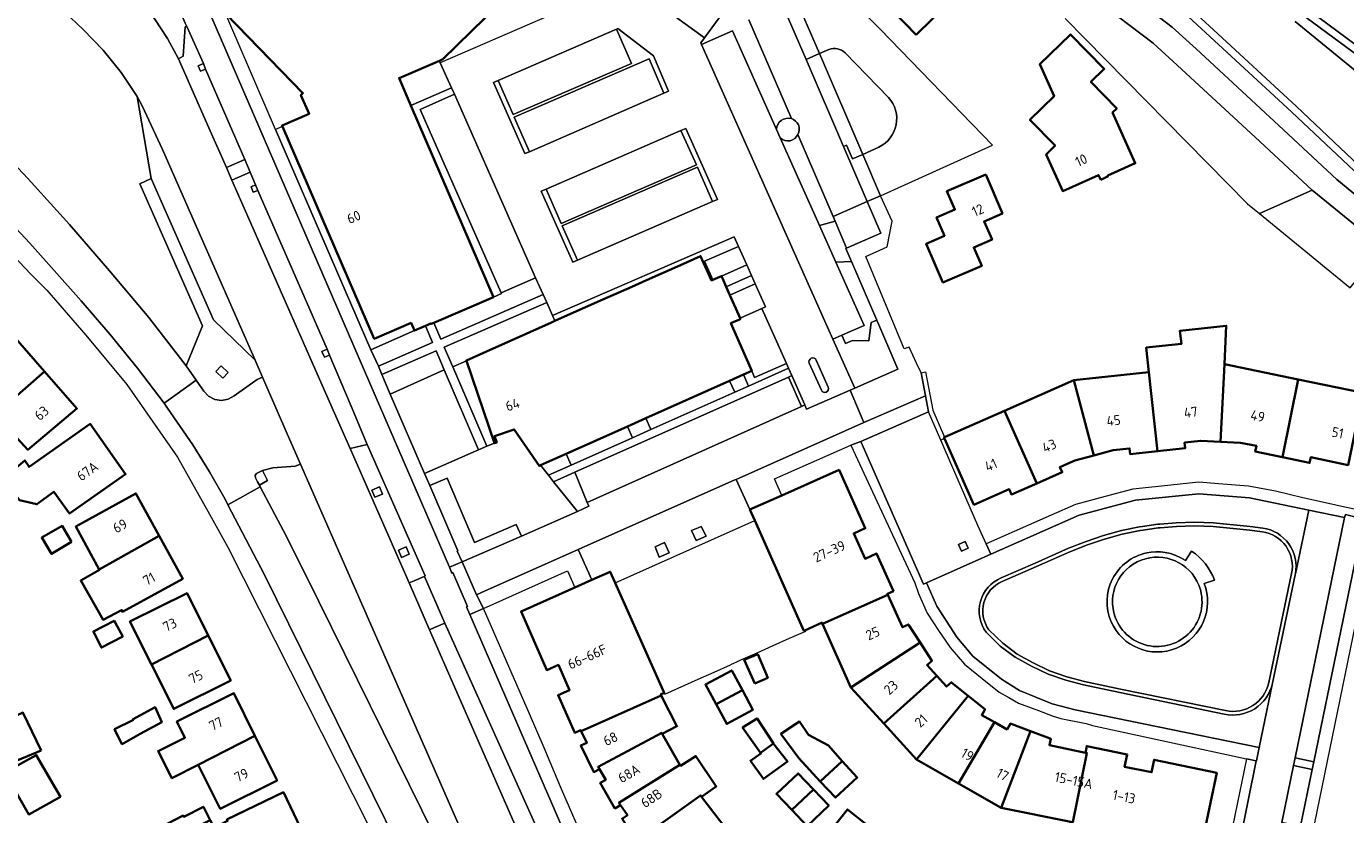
# Model space of a CAD drawing. Extents: x 150256 to 156914, y 461459 to 469481.
# Tile 184 of 256: x 155775 to 155954, y 462699 to 462806. Entities that reach past the tile are written whole.
import ezdxf
from ezdxf.enums import TextEntityAlignment as Align

# ---------------------------------------------------------------- set-up
doc = ezdxf.new("R2010")
doc.units = 0
doc.header["$LTSCALE"] = 0.75
for name, color, linetype, lineweight in [('B-RO-GR-BEPLANTING_CULTUUR_BODEMBEDEKKER-GV', 251, 'CONTINUOUS', 18), ('B-RO-GR-BEPLANTING_CULTUUR_HEESTERS-GV', 251, 'CONTINUOUS', 18), ('B-RO-GR-GROENVOORZIENING-GV', 251, 'CONTINUOUS', 18), ('B-RO-GR-HAAG-GV', 251, 'CONTINUOUS', 13), ('B-RO-IE-TERREINAFSCHEIDING_KUNSTMATIG_HEKWERK-G', 251, 'IE-TERREINAFSCHEIDING-KUNSTMATIG', 18), ('B-RO-IE-TERREINAFSCHEIDING_KUNSTMATIG_MUUR-G', 251, 'IE-TERREINAFSCHEIDING-KUNSTMATIG-DICHT', 18), ('B-RO-OG-BEBOUWING-GV', 6, 'CONTINUOUS', 35), ('B-RO-OG-BEBOUWING-T18', 1, 'CONTINUOUS', 18), ('B-RO-OG-TERREIN_CULTUURSCHEIDING-GV', 251, 'CONTINUOUS', 18), ('B-RO-OG-TERREIN_ONBEGROEID-GV', 251, 'CONTINUOUS', 18), ('B-RO-OG-WATER_SLOOT-GV', 251, 'CONTINUOUS', 18), ('B-RO-VH-VERHARDING_ASFALT-GV', 251, 'CONTINUOUS', 18), ('B-RO-VH-VERHARDING_BEDRIJFSVLOERPLAAT-GV', 251, 'CONTINUOUS', 18), ('B-RO-VH-VERHARDING_BETON-GV', 251, 'CONTINUOUS', 18), ('B-RO-VH-VERHARDING_BETONSTRAATSTEEN-GV', 251, 'CONTINUOUS', 18), ('B-RO-VH-VERHARDING_GRASBETONSTEEN-GV', 251, 'CONTINUOUS', 18), ('B-RO-VH-VERHARDING_STRAATBAKSTEEN-GV', 251, 'CONTINUOUS', 18), ('B-RO-VH-VERHARDING_TEGEL-GV', 251, 'CONTINUOUS', 18)]:
    doc.layers.add(name, color=color, linetype=linetype, lineweight=lineweight)
doc.styles.add('NLCS-ISO-M200-T18', font='NLCS-ISO.ttf', dxfattribs={"height": 360})
doc.linetypes.add('IE-TERREINAFSCHEIDING-KUNSTMATIG', pattern='A,4,[82,NLCS.SHX,S=0.75,R=90,X=0,Y=0],4,-2', length=10)
doc.linetypes.add('IE-TERREINAFSCHEIDING-KUNSTMATIG-DICHT', pattern='A,8,-1,[82,NLCS.SHX,S=0.75,R=90,X=0,Y=0],-1', length=10)

msp = doc.modelspace()

# ---------------------------------------------------------------- linework, layer by layer
at = {"layer": 'B-RO-GR-BEPLANTING_CULTUUR_BODEMBEDEKKER-GV'}
for points in [[(155839.715, 462769.62), (155828.749, 462794.451), (155833.376, 462796.527), (155832.994, 462797.37), (155827.479, 462794.99), (155838.671, 462769.05), (155839.758, 462769.519)], [(155846.952, 462765.805), (155852.739, 462768.385), (155857.368, 462770.448), (155859.342, 462771.329), (155863.948, 462773.382), (155866.68, 462774.6), (155868.16, 462771.29), (155868.328, 462771.364), (155867.218, 462773.886), (155871.809, 462775.907), (155871.239, 462777.212), (155846.621, 462766.557)], [(155873.58, 462771.949), (155872.945, 462773.396), (155869.5, 462771.88), (155869.622, 462771.606), (155870.144, 462770.427)], [(155874.976, 462767.5), (155875.448, 462767.715), (155874.058, 462770.836), (155870.635, 462769.319), (155872.021, 462766.191)], [(155873.59, 462759.06), (155872.462, 462758.555), (155873.159, 462756.999), (155878.592, 462759.423), (155878.293, 462760.051), (155873.978, 462758.17)]]:
    msp.add_lwpolyline(points, close=True, dxfattribs=at)
at = {"layer": 'B-RO-GR-BEPLANTING_CULTUUR_HEESTERS-GV'}
for points in [[(155872.011, 462808.817), (155868.561, 462812.348), (155867.56, 462811.026), (155870.624, 462808.78), (155870.185, 462808.184), (155867.193, 462804.126), (155866.695, 462803.451), (155866.814, 462803.246), (155871.009, 462805.085), (155876.967, 462791.716)], [(155878.958, 462793.195), (155873.21, 462806.562)], [(155884.046, 462802.542), (155882.758, 462801.995), (155888.625, 462788.354)], [(155892.121, 462796.057), (155886.236, 462802.104)], [(155876.967, 462791.716), (155877.466, 462790.596)], [(155877.466, 462790.596), (155882.755, 462778.729), (155884.881, 462779.319), (155884.604, 462779.967)], [(155884.604, 462779.967), (155879.857, 462791.071)], [(155888.625, 462788.354), (155890.816, 462789.344)]]:
    msp.add_lwpolyline(points, dxfattribs=at)
for points in [[(155886.236, 462802.104, 0.2913593), (155884.046, 462802.542)], [(155890.816, 462789.344, 0.4971033), (155892.121, 462796.057)], [(155876.967, 462791.716, -0.504878), (155878.958, 462793.195)], [(155878.958, 462793.195, 0.504878), (155876.967, 462791.716)], [(155879.857, 462791.071, 0.4674642), (155878.958, 462793.195)], [(155877.466, 462790.596, 0.5282381), (155879.857, 462791.071)], [(155879.857, 462791.071, -0.5282381), (155877.466, 462790.596)]]:
    msp.add_lwpolyline(points, format="xyb", dxfattribs=at)
for points in [[(155822.52, 462763.39), (155810.116, 462792.121), (155809.175, 462791.714), (155822.046, 462761.891), (155827.965, 462764.501), (155827.515, 462765.545)], [(155882.755, 462778.729), (155884.966, 462773.769), (155887.112, 462773.843), (155886.346, 462775.631), (155886.44, 462775.671), (155884.881, 462779.319)], [(155885.782, 462763.884), (155886.272, 462762.757), (155887.24, 462763.177), (155889.454, 462763.134), (155889.765, 462765.602), (155890.506, 462765.919), (155887.112, 462773.843), (155884.966, 462773.769), (155888.789, 462765.19)], [(155884.561, 462763.354), (155887.537, 462756.721), (155893.358, 462759.26), (155890.506, 462765.919), (155889.765, 462765.602), (155889.454, 462763.134), (155887.24, 462763.177), (155886.272, 462762.757), (155885.782, 462763.884)], [(155838.798, 462749.252), (155835.004, 462760.414), (155833.142, 462759.614), (155837.772, 462748.839)], [(155832.005, 462759.187), (155824.673, 462755.904), (155829.325, 462745.157), (155836.65, 462748.355)], [(155859.941, 462751.102), (155871.29, 462756.165), (155870.594, 462757.718), (155859.253, 462752.637)], [(155878.587, 462758.219), (155880.325, 462754.237), (155880.781, 462754.444), (155879.036, 462758.415)], [(155857.456, 462749.993), (155856.77, 462751.524), (155848.489, 462747.814), (155849.169, 462746.296)], [(155846.788, 462744.043), (155850.003, 462739.997), (155851.55, 462740.718), (155851.351, 462741.21), (155849.685, 462745.337)], [(155834.399, 462733.212), (155842.435, 462736.65), (155841.722, 462738.265), (155836.088, 462735.806), (155832.386, 462744.544), (155830.048, 462743.51), (155833.853, 462734.695), (155833.759, 462734.636)]]:
    msp.add_lwpolyline(points, close=True, dxfattribs=at)
at = {"layer": 'B-RO-GR-GROENVOORZIENING-GV'}
for points in [[(155843.527, 462788.725), (155841.475, 462793.378), (155859.703, 462801.303), (155861.695, 462796.637), (155862.348, 462796.92), (155860.286, 462801.723), (155855.476, 462805.391), (155855.299, 462805.317), (155857.338, 462800.665), (155841.319, 462793.74), (155839.273, 462798.367), (155838.64, 462798.08), (155842.908, 462788.471)], [(155845.774, 462783.661), (155845.124, 462783.392), (155849.392, 462773.76), (155850.015, 462774.05), (155847.953, 462778.674), (155866.259, 462786.617), (155868.28, 462781.974), (155868.966, 462782.264), (155864.699, 462791.877), (155864.024, 462791.582), (155866.105, 462786.966), (155847.806, 462779.022)], [(155801.103, 462758.973), (155802.044, 462758.042), (155802.747, 462758.836), (155801.825, 462759.73)], [(155823.628, 462742.356), (155823.214, 462743.342), (155822.2, 462742.915), (155822.614, 462741.93)], [(155866.063, 462736.064), (155867.419, 462736.676), (155866.774, 462737.979), (155866.332, 462737.82), (155865.459, 462737.419)], [(155827.243, 462734.227), (155826.829, 462735.212), (155825.815, 462734.786), (155826.229, 462733.8)], [(155860.541, 462735.232), (155861.085, 462733.844), (155862.428, 462734.436), (155861.801, 462735.829)], [(155902.897, 462735.057), (155902.466, 462735.96), (155901.563, 462735.529), (155901.995, 462734.626)]]:
    msp.add_lwpolyline(points, close=True, dxfattribs=at)
at = {"layer": 'B-RO-GR-HAAG-GV'}
for points in [[(155857.338, 462800.665), (155841.319, 462793.74), (155839.273, 462798.367), (155838.64, 462798.08), (155842.908, 462788.471), (155843.527, 462788.725), (155841.475, 462793.378), (155859.703, 462801.303), (155861.695, 462796.637), (155862.348, 462796.92), (155860.286, 462801.723), (155855.476, 462805.391), (155855.299, 462805.317)], [(155868.28, 462781.974), (155868.966, 462782.264), (155864.699, 462791.877), (155864.024, 462791.582), (155866.105, 462786.966), (155847.806, 462779.022), (155845.774, 462783.661), (155845.124, 462783.392), (155849.392, 462773.76), (155850.015, 462774.05), (155847.953, 462778.674), (155866.259, 462786.617)]]:
    msp.add_lwpolyline(points, close=True, dxfattribs=at)
at = {"layer": 'B-RO-IE-TERREINAFSCHEIDING_KUNSTMATIG_HEKWERK-G'}
msp.add_lwpolyline([(155855.114, 462730.362), (155874.008, 462738.779)], dxfattribs=at)
at = {"layer": 'B-RO-IE-TERREINAFSCHEIDING_KUNSTMATIG_MUUR-G'}
for points in [[(155896.52, 462758.793), (155897.11, 462758.907), (155898.086, 462753.726), (155899.667, 462750.066)], [(155896.52, 462758.793), (155897.12, 462755.676)], [(155897.12, 462755.676), (155897.536, 462753.488)], [(155899.673, 462749.882), (155899.185, 462749.671), (155897.536, 462753.488)], [(155880.795, 462723.918), (155880.859, 462723.773)], [(155878.666, 462722.796), (155876.473, 462721.819)], [(155880.859, 462723.773), (155878.666, 462722.796)], [(155874.281, 462720.842), (155872.089, 462719.865)], [(155876.473, 462721.819), (155874.281, 462720.842)], [(155868.527, 462718.278), (155870.72, 462719.255)], [(155871.233, 462719.483), (155870.72, 462719.255)], [(155871.424, 462719.568), (155871.233, 462719.483)], [(155872.089, 462719.865), (155871.424, 462719.568)], [(155861.827, 462715.292), (155866.335, 462717.301)], [(155866.335, 462717.301), (155868.527, 462718.278)], [(155861.827, 462715.292), (155861.75, 462715.465)]]:
    msp.add_lwpolyline(points, dxfattribs=at)
at = {"layer": 'B-RO-OG-BEBOUWING-GV'}
msp.add_lwpolyline([(155802.48, 462807.36), (155812.88, 462796.66), (155812.59, 462796.38), (155813.7, 462793.83), (155810.06, 462792.25), (155810.116, 462792.121), (155822.52, 462763.39), (155827.515, 462765.545), (155827.965, 462764.501), (155829.448, 462765.141), (155830.201, 462765.466), (155830.227, 462765.406), (155830.584, 462765.56), (155838.671, 462769.05), (155827.479, 462794.99), (155825.88, 462798.698), (155831.333, 462801.036), (155831.781, 462801.228), (155849.032, 462818.127)], dxfattribs=at)
for points in [[(155895.83, 462804.56), (155902.26, 462810.87), (155895.561, 462817.737), (155891.668, 462814.051), (155894.006, 462811.866), (155891.29, 462809.22)], [(155920.81, 462784.93), (155921.81, 462785.39), (155921.77, 462785.49), (155925.48, 462787.16), (155922.42, 462794.02), (155922.99, 462794.59), (155919.49, 462798.17), (155921.29, 462799.93), (155916.71, 462804.61), (155912.58, 462800.58), (155914.5, 462796.22), (155911.23, 462793.03), (155914.65, 462789.55), (155913.44, 462788.35), (155915.69, 462783.38), (155920.53, 462785.56)], [(155905.26, 462785.62), (155900.01, 462783.37), (155901.08, 462780.88), (155898.61, 462779.82), (155899.67, 462777.34), (155897.21, 462776.27), (155899.47, 462771.03), (155904.71, 462773.29), (155903.64, 462775.77), (155906.11, 462776.83), (155905.04, 462779.29), (155907.52, 462780.37)], [(155837.725, 462761.692), (155834.985, 462760.47), (155835.004, 462760.414), (155838.798, 462749.252), (155839.102, 462749.356), (155838.805, 462750.227), (155841.437, 462751.122), (155844.864, 462746.158), (155844.944, 462746.226), (155845.022, 462746.261), (155848.489, 462747.814), (155856.77, 462751.524), (155859.253, 462752.637), (155870.594, 462757.718), (155872.462, 462758.555), (155873.59, 462759.06), (155870.78, 462765.51), (155871.939, 462766.022), (155872.005, 462766.051), (155872.07, 462766.08), (155872.021, 462766.191), (155870.635, 462769.319), (155870.144, 462770.427), (155869.622, 462771.606), (155869.5, 462771.88), (155869.263, 462771.776), (155868.328, 462771.364), (155868.16, 462771.29), (155866.68, 462774.6), (155863.948, 462773.382), (155859.342, 462771.329), (155857.368, 462770.448), (155852.739, 462768.385), (155846.952, 462765.805), (155846.485, 462765.597)], [(155937.028, 462749.458), (155937.543, 462759.979), (155937.797, 462765.159), (155931.523, 462764.474), (155931.727, 462762.691), (155926.978, 462762.205), (155927.342, 462758.878), (155928.514, 462748.173), (155932.243, 462748.573), (155932.156, 462749.345), (155934.347, 462749.585)], [(155777.908, 462758.965), (155773.683, 462763.817), (155767.578, 462758.286), (155767.11, 462758.763), (155766.379, 462758.139), (155766.733, 462757.719), (155763.796, 462755.159), (155767.923, 462750.29), (155771.23, 462753.163)], [(155937.543, 462759.979), (155937.028, 462749.458), (155939.735, 462749.329), (155941.886, 462748.881), (155941.725, 462748.12), (155945.398, 462747.355), (155947.548, 462757.897)], [(155771.23, 462753.163), (155775.64, 462748.362), (155782.282, 462753.942), (155777.908, 462758.965)], [(155907.812, 462753.656), (155912.179, 462743.815), (155915.612, 462745.317), (155915.297, 462746.029), (155917.311, 462746.917), (155919.903, 462747.614), (155917.167, 462757.779)], [(155927.342, 462758.878), (155917.167, 462757.779), (155919.903, 462747.614), (155922.51, 462748.316), (155924.717, 462748.557), (155924.801, 462747.774), (155928.514, 462748.173)], [(155945.398, 462747.355), (155949.069, 462746.591), (155949.224, 462747.356), (155954.289, 462746.292), (155956.294, 462755.899), (155956.33, 462756.069), (155947.548, 462757.897)], [(155907.812, 462753.656), (155899.667, 462750.066), (155899.604, 462750.038), (155899.673, 462749.882), (155903.656, 462740.915), (155908.43, 462743.03), (155908.745, 462742.312), (155912.179, 462743.815)], [(155770.879, 462743.503), (155767.743, 462740.936), (155769.716, 462738.152), (155773.446, 462740.719), (155772.717, 462741.773), (155773.771, 462742.529), (155774.527, 462741.556), (155776.879, 462740.988), (155779.189, 462742.678), (155781.276, 462739.718), (155788.883, 462745.082), (155784.091, 462751.877), (155775.814, 462746.04), (155775.231, 462746.935), (155774.102, 462745.981), (155774.043, 462745.934), (155771.309, 462743.759), (155770.946, 462743.429)], [(155883.183, 462724.808), (155892.011, 462728.742), (155891.949, 462728.88), (155892.761, 462729.244), (155890.493, 462734.323), (155888.926, 462733.622), (155887.392, 462737.034), (155888.951, 462737.736), (155885.416, 462745.641), (155877.661, 462742.194), (155873.342, 462740.275), (155874.008, 462738.779), (155880.653, 462723.854), (155880.795, 462723.918), (155883.115, 462724.96)], [(155793.435, 462736.694), (155790.273, 462742.449), (155782.135, 462737.979), (155785.325, 462732.172)], [(155781.564, 462735.923), (155780.283, 462738.056), (155777.523, 462736.499), (155778.866, 462734.26)], [(155785.325, 462732.172), (155785.345, 462732.134), (155782.816, 462730.674), (155785.842, 462725.349), (155788.346, 462726.671), (155788.471, 462726.444), (155796.61, 462730.913), (155793.435, 462736.694)], [(155851.951, 462730.741), (155849.673, 462729.725), (155842.391, 462726.476), (155845.866, 462718.55), (155847.434, 462719.25), (155848.959, 462715.835), (155847.392, 462715.13), (155849.651, 462710.052), (155850.439, 462710.403), (155850.513, 462710.25), (155861.358, 462715.083), (155861.273, 462715.248), (155861.75, 462715.465), (155855.114, 462730.362), (155854.449, 462731.856)], [(155792.386, 462719.293), (155800.056, 462723.243), (155797.195, 462728.973), (155789.473, 462725.099)], [(155887.027, 462716.204), (155896.369, 462722.275), (155894.842, 462724.623), (155894.801, 462724.716), (155893.975, 462724.344), (155892.011, 462728.742), (155883.183, 462724.808)], [(155787.468, 462724.96), (155787.328, 462725.213), (155784.517, 462723.781), (155784.672, 462723.468), (155785.598, 462721.592), (155788.504, 462723.105)], [(155792.386, 462719.293), (155795.401, 462713.283), (155803.101, 462717.145), (155800.056, 462723.243)], [(155891.459, 462711.307), (155898.632, 462717.754), (155897.319, 462719.214), (155897.993, 462719.823), (155897.918, 462719.894), (155896.369, 462722.275), (155887.027, 462716.204)], [(155874.001, 462716.735), (155875.757, 462717.491), (155874.407, 462720.708), (155872.596, 462719.924)], [(155868.774, 462713.913), (155872.329, 462715.833), (155870.896, 462718.487), (155867.341, 462716.567)], [(155895.888, 462706.413), (155902.874, 462715.071), (155900.685, 462716.831), (155900.618, 462716.905), (155899.943, 462716.297), (155898.632, 462717.754), (155891.459, 462711.307)], [(155798.716, 462705.719), (155806.378, 462709.644), (155803.525, 462715.393), (155795.815, 462711.567), (155796.904, 462709.372), (155793.273, 462707.571), (155795.156, 462703.895)], [(155853.022, 462705.122), (155852.829, 462705.458), (155861.429, 462710.023), (155861.498, 462709.9), (155863.485, 462710.932), (155861.358, 462715.083), (155850.513, 462710.25), (155851.268, 462708.688), (155850.494, 462708.313), (155852.226, 462704.734)], [(155872.329, 462715.833), (155868.774, 462713.913), (155870.209, 462711.256), (155873.764, 462713.176)], [(155902.874, 462715.071), (155895.888, 462706.413), (155901.587, 462703.172), (155906.438, 462711.481), (155904.729, 462712.449), (155905.179, 462713.241), (155905.087, 462713.292)], [(155788.625, 462708.666), (155790.854, 462709.931), (155793.782, 462711.486), (155792.875, 462713.52), (155789.822, 462711.838), (155789.87, 462711.749), (155787.379, 462710.536), (155788.382, 462708.531)], [(155777.45, 462707.653), (155774.975, 462712.786), (155774.04, 462712.327), (155772.055, 462711.354), (155772.137, 462711.17), (155773.677, 462707.737), (155774.298, 462706.353)], [(155876.526, 462708.617), (155874.333, 462711.986), (155872.36, 462710.77), (155874.777, 462707.353)], [(155882.866, 462703.461), (155885.848, 462706.224), (155883.98, 462708.323), (155881.277, 462709.756), (155880.061, 462711.567), (155877.547, 462709.918), (155879.952, 462706.594)], [(155911.312, 462710.267), (155908.688, 462711.248), (155908.599, 462711.3), (155908.143, 462710.515), (155906.438, 462711.481), (155901.587, 462703.172), (155907.35, 462699.894)], [(155806.378, 462709.644), (155798.716, 462705.719), (155801.675, 462699.756), (155809.387, 462703.583)], [(155853.022, 462705.122), (155853.847, 462703.687), (155853.102, 462703.257), (155855.086, 462699.818), (155855.841, 462700.259), (155855.627, 462700.576), (155863.879, 462705.714), (155861.498, 462709.9), (155861.429, 462710.023), (155852.829, 462705.458)], [(155916.755, 462697.986), (155917.031, 462697.93), (155918.952, 462707.313), (155918.758, 462707.353), (155913.88, 462708.358), (155914.076, 462709.249), (155913.973, 462709.272), (155911.312, 462710.267), (155907.35, 462699.894)], [(155874.777, 462707.353), (155874.846, 462707.256), (155873.413, 462706.256), (155875.197, 462703.797), (155878.44, 462706.147), (155876.603, 462708.499), (155876.526, 462708.617)], [(155933.827, 462691.719), (155934.826, 462696.511), (155936.519, 462704.638), (155928.048, 462706.394), (155927.706, 462704.714), (155924.053, 462705.463), (155924.398, 462707.132), (155918.937, 462708.243), (155918.758, 462707.353), (155918.952, 462707.313), (155917.031, 462697.93), (155916.755, 462697.986), (155916.216, 462695.349), (155916.491, 462695.292), (155932.648, 462691.962)], [(155772.553, 462704.67), (155775.788, 462698.979), (155780.059, 462701.393), (155776.781, 462707.041)], [(155855.841, 462700.259), (155856.771, 462698.881), (155856.056, 462698.403), (155858.27, 462695.094), (155859.001, 462695.587), (155858.758, 462695.904), (155866.649, 462701.569), (155866.808, 462701.363), (155868.788, 462702.78), (155866.032, 462706.889), (155863.97, 462705.577), (155863.879, 462705.714), (155855.627, 462700.576)], [(155882.866, 462703.461), (155884.943, 462701.269), (155887.875, 462703.985), (155885.848, 462706.224)], [(155881.94, 462702.376), (155879.86, 462704.557), (155876.943, 462701.775), (155879.019, 462699.601)], [(155881.94, 462702.376), (155879.019, 462699.601), (155881.105, 462697.417), (155884.024, 462700.191)], [(155805.482, 462692.338), (155813.054, 462696.162), (155810.223, 462702.011), (155802.589, 462698.317), (155802.687, 462698.113), (155800.851, 462697.182), (155800.337, 462698.209), (155791.557, 462693.794), (155791.634, 462693.643), (155790.796, 462693.156), (155791.877, 462690.967), (155795.607, 462692.885), (155795.553, 462692.993), (155800.499, 462695.398), (155802.742, 462690.992), (155805.468, 462692.368)], [(155862.446, 462691.137), (155862.191, 462691.426), (155869.697, 462697.62), (155866.808, 462701.363), (155866.649, 462701.569), (155858.758, 462695.904), (155859.001, 462695.587), (155860.006, 462694.275), (155859.324, 462693.752), (155861.743, 462690.598)], [(155791.557, 462693.794), (155800.337, 462698.209), (155799.419, 462700.047), (155796.77, 462698.669), (155796.689, 462698.831), (155793.554, 462697.21), (155793.716, 462696.832), (155790.769, 462695.346)], [(155888.931, 462697.783), (155886.574, 462699.666), (155884.05, 462696.512), (155886.401, 462694.625)]]:
    msp.add_lwpolyline(points, close=True, dxfattribs=at)
at = {"layer": 'B-RO-OG-TERREIN_CULTUURSCHEIDING-GV'}
for points in [[(155956.432, 462802.366), (155945.815, 462810.266), (155935.654, 462818.2), (155931.43, 462821.498), (155921.78, 462828.966), (155911.597, 462837.591), (155905.474, 462843.03), (155891.957, 462855.297), (155882.855, 462863.723), (155873.378, 462873.436), (155872.842, 462872.907), (155873.203, 462872.495), (155875.166, 462870.628), (155874.948, 462870.4), (155882.157, 462863.007), (155891.281, 462854.56), (155904.806, 462842.286), (155910.942, 462836.836), (155921.151, 462828.189), (155930.816, 462820.708), (155945.209, 462809.471), (155955.847, 462801.555)], [(155799.686, 462799.899), (155799.027, 462799.631), (155798.71, 462800.328), (155799.432, 462800.645), (155797.178, 462805.677), (155796.953, 462805.617), (155796.665, 462801.636), (155796.042, 462801.287), (155800.146, 462791.959), (155802.515, 462786.574), (155804.997, 462787.648)], [(155816.138, 462761.992), (155806.772, 462783.454), (155806.138, 462783.257), (155805.854, 462783.956), (155806.476, 462784.235), (155805.738, 462785.938), (155803.258, 462784.886), (155817.156, 462753.302), (155819.242, 462748.56), (155821.579, 462749.097), (155819.382, 462754.279), (155816.452, 462761.193), (155815.77, 462760.907), (155815.444, 462761.674)], [(155962.52, 462768.799), (155963.142, 462771.832), (155963.498, 462772.767), (155965.514, 462774.893), (155965.281, 462774.841), (155963.336, 462774.409), (155961.816, 462773.396), (155949.421, 462783.492), (155942.28, 462780.369), (155954.55, 462770.296), (155957.025, 462773.31)], [(155807.393, 462745.57), (155808.068, 462744.215), (155806.983, 462743.58), (155807.088, 462743.356), (155810.223, 462737.395), (155813.278, 462731.392), (155830.719, 462695.991), (155833.565, 462689.916), (155836.29, 462683.785), (155842.512, 462668.368), (155845.076, 462669.384), (155843.586, 462674.281), (155841.888, 462679.111), (155839.987, 462683.864), (155812.536, 462746.435), (155811.813, 462746.167), (155808.794, 462745.911)], [(155956.413, 462738.989), (155953.922, 462739.582), (155953.814, 462739.201), (155947.119, 462706.644), (155949.636, 462706.14)], [(155853.145, 462671.204), (155855.088, 462672.06), (155855.67, 462672.317), (155855.619, 462672.431), (155832.051, 462724.896), (155830.694, 462724.318), (155830.016, 462724.005)], [(155949.412, 462705.059), (155946.907, 462705.609), (155945.318, 462697.927), (155947.835, 462697.401)]]:
    msp.add_lwpolyline(points, close=True, dxfattribs=at)
for points in [[(155770.003, 462791.059), (155775.716, 462785.035), (155781.285, 462778.879), (155786.71, 462772.594), (155792.035, 462766.264), (155797.088, 462759.714), (155799.301, 462765.132), (155790.819, 462784.38), (155792.341, 462785.093), (155790.463, 462796.209), (155788.288, 462799.434), (155785.848, 462802.463), (155783.16, 462805.275), (155781.402, 462806.897), (155779.504, 462808.351), (155777.48, 462809.626), (155773.703, 462811.897)], [(155922.518, 462811.728), (155930.493, 462805.603), (155933.721, 462802.652), (155944.92, 462792.288), (155952.782, 462784.959), (155964.44, 462775.342)], [(155964.44, 462775.342), (155952.782, 462784.959), (155944.92, 462792.288), (155933.721, 462802.652), (155930.493, 462805.603), (155922.518, 462811.728)], [(155916.014, 462806.77), (155940.688, 462781.676), (155942.28, 462780.369), (155949.421, 462783.492), (155942.344, 462790.089), (155931.145, 462800.453), (155927.917, 462803.404), (155919.942, 462809.529)], [(155919.942, 462809.529), (155927.917, 462803.404), (155931.145, 462800.453), (155942.344, 462790.089), (155949.421, 462783.492), (155961.816, 462773.396)], [(155955.096, 462786.113), (155946.621, 462794.12), (155932.101, 462807.52)], [(155942.67, 462737.268), (155940.974, 462737.491), (155936.013, 462737.974), (155933.527, 462738.047), (155931.07, 462737.979), (155928.869, 462737.813), (155928.601, 462737.794), (155926.559, 462737.495), (155926.15, 462737.435), (155923.729, 462736.93), (155921.343, 462736.283), (155919.007, 462735.492), (155916.639, 462734.565), (155912.132, 462732.57), (155907.462, 462730.525)], [(155927.035, 462734.406), (155927.655, 462734.508), (155928.282, 462734.553), (155928.911, 462734.54), (155929.536, 462734.468), (155930.262, 462734.308), (155930.968, 462734.071), (155931.642, 462733.757), (155932.278, 462733.371), (155933.118, 462734.634)], [(155943.56, 462716.87), (155946.645, 462731.604)], [(155936.227, 462730.692), (155934.802, 462730.276)], [(155905.692, 462724.001), (155907.558, 462722.173), (155909.516, 462720.708), (155911.664, 462719.5), (155913.899, 462718.451), (155916.223, 462717.641), (155918.606, 462717.014), (155923.492, 462715.977), (155937.697, 462713.05)]]:
    msp.add_lwpolyline(points, dxfattribs=at)
for points in [[(155946.645, 462731.604, 0.434168), (155942.67, 462737.268)], [(155933.118, 462734.634, -0.1595534), (155936.227, 462730.692)], [(155922.223, 462725.087, -0.4732194), (155927.035, 462734.406)], [(155907.462, 462730.525, 0.4791499), (155905.692, 462724.001)], [(155934.802, 462730.276, -0.9815482), (155922.223, 462725.087)], [(155937.697, 462713.05, 0.4113527), (155943.56, 462716.87)]]:
    msp.add_lwpolyline(points, format="xyb", dxfattribs=at)
at = {"layer": 'B-RO-OG-TERREIN_ONBEGROEID-GV'}
for points in [[(155934.089, 462730.042, 0.9832777), (155922.78, 462725.694)], [(155922.78, 462725.694, 1.0150986), (155934.089, 462730.042)]]:
    msp.add_lwpolyline(points, format="xyb", dxfattribs=at)
at = {"layer": 'B-RO-OG-WATER_SLOOT-GV'}
for points in [[(155955.847, 462801.555), (155945.209, 462809.471)], [(155955.761, 462786.86), (155947.303, 462794.851), (155936.092, 462805.226), (155932.747, 462808.285)], [(155932.747, 462808.285), (155936.092, 462805.226), (155947.303, 462794.851), (155955.761, 462786.86)], [(155932.101, 462807.52), (155946.621, 462794.12), (155955.096, 462786.113)], [(155947.126, 462806.352), (155960.7, 462795.241)], [(155960.7, 462795.241), (155947.126, 462806.352)]]:
    msp.add_lwpolyline(points, dxfattribs=at)
at = {"layer": 'B-RO-VH-VERHARDING_ASFALT-GV'}
for points in [[(155858.111, 462673.834), (155835.437, 462726.086), (155835.004, 462727.083), (155835.155, 462727.132), (155833.155, 462731.731), (155833.039, 462731.669), (155832.691, 462732.474), (155822.649, 462755.705), (155799.689, 462808.822), (155797.487, 462813.864), (155790.728, 462829.529), (155790.519, 462830.287), (155790.531, 462831.074), (155790.74, 462831.746), (155782.298, 462831.821), (155784.22, 462830.767), (155786.169, 462829.351), (155786.946, 462828.617), (155787.561, 462827.743), (155794.658, 462811.585), (155796.942, 462806.105), (155797.178, 462805.677), (155799.432, 462800.645)], [(155853.145, 462671.204), (155830.016, 462724.005), (155827.238, 462730.366), (155819.242, 462748.56), (155817.156, 462753.302), (155803.258, 462784.886), (155802.515, 462786.574), (155800.146, 462791.959), (155796.042, 462801.287), (155794.554, 462804.047), (155792.824, 462806.663), (155790.866, 462809.112), (155788.697, 462811.377), (155785.24, 462814.612), (155781.583, 462817.621), (155777.741, 462820.39), (155773.73, 462822.906)], [(155773.703, 462811.897), (155777.48, 462809.626), (155779.504, 462808.351), (155781.402, 462806.897), (155783.16, 462805.275), (155785.848, 462802.463), (155788.288, 462799.434), (155790.463, 462796.209), (155791.124, 462794.95), (155793.889, 462789.034), (155806.391, 462760.505), (155807.403, 462758.176), (155810.755, 462750.505), (155812.536, 462746.435), (155839.987, 462683.864)], [(155799.432, 462800.645), (155799.686, 462799.899), (155804.997, 462787.648), (155805.738, 462785.938), (155806.476, 462784.235), (155806.772, 462783.454), (155816.138, 462761.992), (155816.452, 462761.193), (155819.382, 462754.279), (155821.579, 462749.097), (155829.395, 462731.297), (155829.312, 462731.23), (155832.051, 462724.896), (155855.619, 462672.431), (155855.67, 462672.317), (155855.088, 462672.06), (155855.386, 462670.83), (155855.262, 462670.203), (155854.969, 462669.634), (155854.529, 462669.168), (155853.943, 462669.152), (155855.349, 462666.006)]]:
    msp.add_lwpolyline(points, dxfattribs=at)
at = {"layer": 'B-RO-VH-VERHARDING_BEDRIJFSVLOERPLAAT-GV'}
for points in [[(155942.738, 462737.764), (155941.031, 462737.988), (155936.045, 462738.473), (155933.527, 462738.547), (155931.044, 462738.478), (155928.832, 462738.312), (155928.546, 462738.291), (155926.487, 462737.99), (155926.063, 462737.928), (155923.612, 462737.416), (155921.197, 462736.762), (155918.836, 462735.962), (155916.447, 462735.027), (155911.931, 462733.028), (155907.343, 462731.019)], [(155907.462, 462730.525), (155912.132, 462732.57), (155916.639, 462734.565), (155919.007, 462735.492), (155921.343, 462736.283), (155923.729, 462736.93), (155926.15, 462737.435), (155926.559, 462737.495), (155928.601, 462737.794), (155928.869, 462737.813), (155931.07, 462737.979), (155933.527, 462738.047), (155936.013, 462737.974), (155940.974, 462737.491), (155942.67, 462737.268)], [(155946.645, 462731.604), (155943.56, 462716.87)], [(155944.049, 462716.767), (155947.121, 462731.437), (155947.135, 462731.5), (155947.15, 462731.578)], [(155937.697, 462713.05), (155923.492, 462715.977), (155918.606, 462717.014), (155916.223, 462717.641), (155913.899, 462718.451), (155911.664, 462719.5), (155909.516, 462720.708), (155907.558, 462722.173), (155905.692, 462724.001)], [(155905.313, 462723.672), (155907.232, 462721.793), (155909.242, 462720.288), (155911.435, 462719.055), (155913.71, 462717.987), (155916.077, 462717.162), (155918.49, 462716.527), (155923.39, 462715.488), (155937.512, 462712.578)]]:
    msp.add_lwpolyline(points, dxfattribs=at)
for points in [[(155942.67, 462737.268, -0.434168), (155946.645, 462731.604)], [(155947.15, 462731.578, 0.4293321), (155942.738, 462737.764)], [(155907.343, 462731.019, 0.4872679), (155905.313, 462723.672)], [(155905.692, 462724.001, -0.4791499), (155907.462, 462730.525)], [(155937.512, 462712.578, 0.4162005), (155944.049, 462716.767)], [(155943.56, 462716.87, -0.4113527), (155937.697, 462713.05)]]:
    msp.add_lwpolyline(points, format="xyb", dxfattribs=at)
at = {"layer": 'B-RO-VH-VERHARDING_BETON-GV'}
for points in [[(155798.409, 462757.781), (155798.832, 462757.211), (155799.472, 462756.299), (155800.108, 462755.62), (155800.932, 462755.185), (155801.851, 462755.04), (155802.767, 462755.201), (155803.583, 462755.651), (155806.696, 462757.87), (155807.403, 462758.176), (155806.391, 462760.505), (155800.775, 462765.949), (155792.341, 462785.093), (155790.819, 462784.38), (155799.301, 462765.132), (155797.088, 462759.714)], [(155801.103, 462758.973), (155801.825, 462759.73), (155802.747, 462758.836), (155802.044, 462758.042)]]:
    msp.add_lwpolyline(points, close=True, dxfattribs=at)
at = {"layer": 'B-RO-VH-VERHARDING_BETONSTRAATSTEEN-GV'}
for points in [[(155862.027, 462889.276), (155861.985, 462889.351), (155859.857, 462887.331), (155860.034, 462887.149), (155867.774, 462879.19), (155871.358, 462875.506), (155873.378, 462873.436), (155882.855, 462863.723), (155891.957, 462855.297), (155905.474, 462843.03), (155911.597, 462837.591), (155921.78, 462828.966), (155931.43, 462821.498), (155935.654, 462818.2), (155945.815, 462810.266), (155956.432, 462802.366)], [(155890.816, 462789.344), (155888.625, 462788.354), (155891.038, 462782.741), (155906.164, 462789.623), (155890.997, 462805.296), (155882.553, 462813.776), (155879.682, 462811.013), (155879.111, 462810.464), (155882.758, 462801.995), (155884.046, 462802.542)], [(155855.624, 462811.268), (155831.457, 462800.763), (155832.994, 462797.37), (155833.376, 462796.527), (155844.355, 462771.65), (155845.376, 462769.389), (155845.86, 462768.287), (155846.621, 462766.557), (155871.239, 462777.212), (155871.809, 462775.907), (155872.945, 462773.396), (155873.58, 462771.949), (155874.058, 462770.836), (155875.448, 462767.715), (155874.976, 462767.5), (155878.293, 462760.051), (155878.592, 462759.423), (155879.036, 462758.415), (155880.781, 462754.444), (155881.028, 462753.882), (155886.909, 462756.416), (155887.537, 462756.721), (155884.561, 462763.354), (155866.814, 462803.246), (155866.695, 462803.451), (155867.193, 462804.126), (155856.766, 462811.773)], [(155879.857, 462791.071), (155884.604, 462779.967), (155889.236, 462781.964), (155886.02, 462789.423), (155880.95, 462801.225), (155877.095, 462810.198)], [(155873.21, 462806.562), (155878.958, 462793.195)], [(155886.236, 462802.104), (155892.121, 462796.057)], [(155768.78, 462783.92), (155775.926, 462776.33), (155782.867, 462768.552), (155786.753, 462764.032), (155790.502, 462759.4), (155794.111, 462754.656), (155798.409, 462757.781), (155797.088, 462759.714), (155792.035, 462766.264), (155786.71, 462772.594), (155781.285, 462778.879), (155775.716, 462785.035), (155770.003, 462791.059)], [(155881.384, 462760.083), (155883.025, 462756.422)], [(155883.025, 462756.422), (155881.384, 462760.083)], [(155883.956, 462756.836), (155882.33, 462760.497)], [(155882.33, 462760.497), (155883.956, 462756.836)], [(155830.719, 462695.991), (155813.278, 462731.392), (155810.223, 462737.395), (155807.088, 462743.356), (155802.732, 462740.928), (155807.651, 462731.423), (155827.299, 462691.616)], [(155947.15, 462731.578), (155948.96, 462740.203), (155940.929, 462741.865), (155934.075, 462742.385), (155925.511, 462741.545), (155917.92, 462739.51), (155905.929, 462734.217), (155897.231, 462730.359), (155898.622, 462727.19), (155901.355, 462723.012), (155903.493, 462720.425), (155907.373, 462717.292), (155909.844, 462715.772), (155914.253, 462713.985), (155917.382, 462713.137), (155936.062, 462709.31), (155942.253, 462708.061), (155944.049, 462716.767)], [(155945.318, 462697.927), (155946.907, 462705.609), (155947.119, 462706.644), (155953.814, 462739.201), (155948.96, 462740.203), (155947.15, 462731.578), (155947.135, 462731.5), (155947.121, 462731.437), (155944.049, 462716.767), (155942.253, 462708.061), (155941.88, 462706.234), (155941.868, 462706.237), (155939.697, 462695.516)], [(155907.343, 462731.019), (155911.931, 462733.028), (155916.447, 462735.027), (155918.836, 462735.962), (155921.197, 462736.762), (155923.612, 462737.416), (155926.063, 462737.928), (155926.487, 462737.99), (155928.546, 462738.291), (155928.832, 462738.312), (155931.044, 462738.478), (155933.527, 462738.547), (155936.045, 462738.473), (155941.031, 462737.988), (155942.738, 462737.764)], [(155937.512, 462712.578), (155923.39, 462715.488), (155918.49, 462716.527), (155916.077, 462717.162), (155913.71, 462717.987), (155911.435, 462719.055), (155909.242, 462720.288), (155907.232, 462721.793), (155905.313, 462723.672)]]:
    msp.add_lwpolyline(points, dxfattribs=at)
for points in [[(155862.843, 462814.46), (155856.766, 462811.773), (155867.193, 462804.126), (155870.185, 462808.184), (155870.624, 462808.78), (155867.56, 462811.026), (155868.561, 462812.348), (155867.497, 462813.46), (155866.416, 462812.001), (155866.342, 462811.902)], [(155861.695, 462796.637), (155843.527, 462788.725), (155842.908, 462788.471), (155838.64, 462798.08), (155839.273, 462798.367), (155855.299, 462805.317), (155855.476, 462805.391), (155860.286, 462801.723), (155862.348, 462796.92)], [(155839.273, 462798.367), (155841.319, 462793.74), (155857.338, 462800.665), (155855.299, 462805.317)], [(155866.814, 462803.246), (155884.561, 462763.354), (155885.782, 462763.884), (155888.789, 462765.19), (155884.966, 462773.769), (155882.755, 462778.729), (155877.466, 462790.596), (155876.967, 462791.716), (155871.009, 462805.085)], [(155799.686, 462799.899), (155799.432, 462800.645), (155798.71, 462800.328), (155799.027, 462799.631)], [(155861.695, 462796.637), (155859.703, 462801.303), (155841.475, 462793.378), (155843.527, 462788.725)], [(155833.376, 462796.527), (155828.749, 462794.451), (155839.715, 462769.62), (155844.355, 462771.65)], [(155850.015, 462774.05), (155849.392, 462773.76), (155845.124, 462783.392), (155845.774, 462783.661), (155864.024, 462791.582), (155864.699, 462791.877), (155868.966, 462782.264), (155868.28, 462781.974)], [(155845.774, 462783.661), (155847.806, 462779.022), (155866.105, 462786.966), (155864.024, 462791.582)], [(155850.015, 462774.05), (155868.28, 462781.974), (155866.259, 462786.617), (155847.953, 462778.674)], [(155806.476, 462784.235), (155805.854, 462783.956), (155806.138, 462783.257), (155806.772, 462783.454)], [(155886.44, 462775.671), (155891.071, 462777.707), (155889.236, 462781.964), (155884.604, 462779.967), (155884.881, 462779.319)], [(155872.945, 462773.396), (155871.809, 462775.907), (155867.218, 462773.886), (155868.328, 462771.364), (155869.263, 462771.776), (155869.5, 462771.88)], [(155872.021, 462766.191), (155872.07, 462766.08), (155872.005, 462766.051), (155871.939, 462766.022), (155870.78, 462765.51), (155873.59, 462759.06), (155873.978, 462758.17), (155878.293, 462760.051), (155874.976, 462767.5)], [(155816.452, 462761.193), (155816.138, 462761.992), (155815.444, 462761.674), (155815.77, 462760.907)], [(155794.111, 462754.656), (155794.557, 462754.009), (155797.982, 462749.049), (155800.223, 462745.396), (155802.331, 462741.665), (155802.732, 462740.928), (155807.088, 462743.356), (155806.983, 462743.58), (155806.724, 462744.026), (155806.44, 462744.586), (155806.416, 462744.907), (155806.594, 462745.177), (155807.393, 462745.57), (155808.794, 462745.911), (155811.813, 462746.167), (155812.536, 462746.435), (155810.755, 462750.505), (155807.403, 462758.176), (155806.696, 462757.87), (155803.583, 462755.651), (155802.767, 462755.201), (155801.851, 462755.04), (155800.932, 462755.185), (155800.108, 462755.62), (155799.472, 462756.299), (155798.832, 462757.211), (155798.409, 462757.781)], [(155878.587, 462758.219), (155849.685, 462745.337), (155851.351, 462741.21), (155880.325, 462754.237)], [(155834.399, 462733.212), (155836.351, 462728.711), (155837.042, 462729.025), (155850.12, 462734.845), (155871.299, 462744.282), (155871.484, 462744.364), (155888.787, 462752.055), (155886.909, 462756.416), (155881.028, 462753.882), (155880.781, 462754.444), (155880.325, 462754.237), (155851.351, 462741.21), (155851.55, 462740.718), (155850.003, 462739.997), (155842.435, 462736.65)], [(155877.661, 462742.194), (155876.671, 462744.426), (155887.007, 462749.009), (155888.338, 462749.465), (155897.536, 462753.488), (155897.12, 462755.676), (155888.787, 462752.055), (155871.484, 462744.364), (155873.342, 462740.275)], [(155905.303, 462735.639), (155904.206, 462738.132), (155899.185, 462749.671), (155897.536, 462753.488), (155888.338, 462749.465), (155896.849, 462730.19), (155897.231, 462730.359), (155905.929, 462734.217)], [(155850.003, 462739.997), (155846.788, 462744.043), (155846.089, 462744.922), (155845.022, 462746.261), (155844.944, 462746.226), (155844.864, 462746.158), (155841.437, 462751.122), (155838.805, 462750.227), (155839.102, 462749.356), (155838.798, 462749.252), (155837.772, 462748.839), (155836.65, 462748.355), (155829.325, 462745.157), (155830.048, 462743.51), (155832.386, 462744.544), (155836.088, 462735.806), (155841.722, 462738.265), (155842.435, 462736.65)], [(155942.253, 462708.061), (155936.062, 462709.31), (155917.382, 462713.137), (155914.253, 462713.985), (155909.844, 462715.772), (155907.373, 462717.292), (155903.493, 462720.425), (155901.355, 462723.012), (155898.622, 462727.19), (155897.231, 462730.359), (155896.849, 462730.19), (155888.338, 462749.465), (155887.007, 462749.009), (155890.846, 462740.733), (155893.551, 462734.901), (155895.655, 462730.366), (155896.147, 462728.915), (155897.351, 462726.229), (155898.884, 462723.909), (155900.426, 462721.577), (155901.507, 462720.338), (155902.394, 462719.32), (155904.77, 462717.421), (155907.088, 462715.568), (155908.391, 462714.827), (155909.703, 462714.081), (155912.378, 462713.057), (155914.375, 462712.293), (155915.43, 462711.986), (155918.848, 462711.29), (155919.714, 462711.037), (155940.53, 462706.527), (155941.868, 462706.237), (155941.88, 462706.234)], [(155873.342, 462740.275), (155871.484, 462744.364), (155871.299, 462744.282), (155850.12, 462734.845), (155851.951, 462730.741), (155854.449, 462731.856), (155855.114, 462730.362), (155874.008, 462738.779)], [(155905.929, 462734.217), (155917.92, 462739.51), (155925.511, 462741.545), (155934.075, 462742.385), (155940.929, 462741.865), (155948.96, 462740.203), (155953.814, 462739.201), (155953.922, 462739.582), (155956.413, 462738.989), (155956.604, 462740.021), (155954.091, 462740.566), (155948.173, 462741.849), (155944.46, 462742.758), (155940.795, 462743.447), (155936.749, 462743.76), (155934.101, 462743.965), (155929.031, 462743.448), (155925.164, 462743.054), (155921.403, 462742.041), (155917.409, 462740.965), (155914.094, 462739.501), (155906.019, 462735.927), (155905.303, 462735.639)], [(155866.063, 462736.064), (155865.459, 462737.419), (155866.332, 462737.82), (155866.774, 462737.979), (155867.419, 462736.676)], [(155850.12, 462734.845), (155837.042, 462729.025), (155836.351, 462728.711), (155837.313, 462726.9), (155848.679, 462731.959), (155849.673, 462729.725), (155851.951, 462730.741)], [(155860.541, 462735.232), (155861.801, 462735.829), (155862.428, 462734.436), (155861.085, 462733.844)], [(155902.897, 462735.057), (155901.995, 462734.626), (155901.563, 462735.529), (155902.466, 462735.96)], [(155827.238, 462730.366), (155830.016, 462724.005), (155830.694, 462724.318), (155832.051, 462724.896), (155829.312, 462731.23), (155829.284, 462731.208), (155827.926, 462730.645)], [(155941.868, 462706.237), (155940.53, 462706.527), (155938.332, 462695.792), (155939.697, 462695.516)], [(155946.907, 462705.609), (155949.412, 462705.059), (155949.636, 462706.14), (155947.119, 462706.644)]]:
    msp.add_lwpolyline(points, close=True, dxfattribs=at)
for points in [[(155884.046, 462802.542, -0.2913593), (155886.236, 462802.104)], [(155892.121, 462796.057, -0.4971033), (155890.816, 462789.344)], [(155878.958, 462793.195, -0.4674642), (155879.857, 462791.071)], [(155882.33, 462760.497, 0.9834762), (155881.384, 462760.083)], [(155881.384, 462760.083, -0.9834762), (155882.33, 462760.497)], [(155883.025, 462756.422, 0.9706031), (155883.956, 462756.836)], [(155883.956, 462756.836, -0.9706031), (155883.025, 462756.422)], [(155942.738, 462737.764, -0.4293321), (155947.15, 462731.578)], [(155905.313, 462723.672, -0.4872679), (155907.343, 462731.019)], [(155944.049, 462716.767, -0.4162005), (155937.512, 462712.578)]]:
    msp.add_lwpolyline(points, format="xyb", dxfattribs=at)
at = {"layer": 'B-RO-VH-VERHARDING_GRASBETONSTEEN-GV'}
for points in [[(155838.671, 462769.05), (155830.584, 462765.56), (155831.545, 462763.343), (155845.376, 462769.389), (155844.355, 462771.65), (155839.715, 462769.62), (155839.758, 462769.519)], [(155835.004, 462760.414), (155834.985, 462760.47), (155837.725, 462761.692), (155846.485, 462765.597), (155846.952, 462765.805), (155846.621, 462766.557), (155845.86, 462768.287), (155832.002, 462762.266), (155833.142, 462759.614)], [(155829.448, 462765.141), (155827.965, 462764.501), (155822.046, 462761.891), (155823.091, 462759.704), (155830.416, 462762.879)], [(155823.542, 462758.572), (155824.673, 462755.904), (155832.005, 462759.187), (155830.893, 462761.766)], [(155870.594, 462757.718), (155871.29, 462756.165), (155873.159, 462756.999), (155872.462, 462758.555)], [(155856.77, 462751.524), (155857.456, 462749.993), (155859.941, 462751.102), (155859.253, 462752.637)], [(155848.489, 462747.814), (155845.022, 462746.261), (155846.089, 462744.922), (155849.169, 462746.296)]]:
    msp.add_lwpolyline(points, close=True, dxfattribs=at)
at = {"layer": 'B-RO-VH-VERHARDING_STRAATBAKSTEEN-GV'}
msp.add_lwpolyline([(155806.983, 462743.58), (155808.068, 462744.215), (155807.393, 462745.57), (155806.594, 462745.177), (155806.416, 462744.907), (155806.44, 462744.586), (155806.724, 462744.026)], close=True, dxfattribs=at)
at = {"layer": 'B-RO-VH-VERHARDING_TEGEL-GV'}
for points in [[(155794.658, 462811.585), (155789.229, 462811.896), (155788.697, 462811.377), (155790.866, 462809.112), (155792.824, 462806.663), (155794.554, 462804.047), (155796.042, 462801.287), (155796.665, 462801.636), (155796.953, 462805.617), (155797.178, 462805.677), (155796.942, 462806.105)], [(155799.689, 462808.822), (155822.649, 462755.705), (155832.691, 462732.474), (155834.399, 462733.212), (155833.759, 462734.636), (155833.853, 462734.695), (155830.048, 462743.51), (155829.325, 462745.157), (155824.673, 462755.904), (155823.542, 462758.572), (155823.091, 462759.704), (155822.046, 462761.891), (155809.175, 462791.714), (155801.991, 462808.361), (155801.168, 462810.267)], [(155879.111, 462810.464), (155877.952, 462809.349), (155877.509, 462810.368), (155877.095, 462810.198), (155880.95, 462801.225), (155882.758, 462801.995)], [(155827.479, 462794.99), (155832.994, 462797.37), (155831.457, 462800.763), (155831.333, 462801.036), (155825.88, 462798.698)], [(155880.95, 462801.225), (155886.02, 462789.423), (155886.438, 462789.597), (155887.23, 462787.755), (155888.625, 462788.354), (155882.758, 462801.995)], [(155790.463, 462796.209), (155792.341, 462785.093), (155800.775, 462765.949), (155806.391, 462760.505), (155793.889, 462789.034), (155791.124, 462794.95)], [(155891.038, 462782.741), (155888.625, 462788.354), (155887.23, 462787.755), (155886.438, 462789.597), (155886.02, 462789.423), (155889.236, 462781.964)], [(155802.515, 462786.574), (155803.258, 462784.886), (155805.738, 462785.938), (155804.997, 462787.648)], [(155896.52, 462758.793), (155895.91, 462760.097), (155894.898, 462762.26), (155894.241, 462762.011), (155889.021, 462774.527), (155891.934, 462775.829), (155892.608, 462779.325), (155891.038, 462782.741), (155889.236, 462781.964), (155891.071, 462777.707), (155886.44, 462775.671), (155886.346, 462775.631), (155887.112, 462773.843), (155890.506, 462765.919), (155893.358, 462759.26), (155887.537, 462756.721), (155886.909, 462756.416), (155888.787, 462752.055), (155897.12, 462755.676)], [(155870.635, 462769.319), (155874.058, 462770.836), (155873.58, 462771.949), (155870.144, 462770.427)], [(155845.86, 462768.287), (155845.376, 462769.389), (155831.545, 462763.343), (155830.584, 462765.56), (155830.227, 462765.406), (155830.201, 462765.466), (155829.448, 462765.141), (155830.416, 462762.879), (155823.091, 462759.704), (155823.542, 462758.572), (155830.893, 462761.766), (155832.005, 462759.187), (155836.65, 462748.355), (155837.772, 462748.839), (155833.142, 462759.614), (155832.002, 462762.266)], [(155871.29, 462756.165), (155859.941, 462751.102), (155857.456, 462749.993), (155849.169, 462746.296), (155846.089, 462744.922), (155846.788, 462744.043), (155849.685, 462745.337), (155878.587, 462758.219), (155879.036, 462758.415), (155878.592, 462759.423), (155873.159, 462756.999)], [(155819.242, 462748.56), (155827.238, 462730.366), (155827.926, 462730.645), (155829.284, 462731.208), (155829.312, 462731.23), (155829.395, 462731.297), (155821.579, 462749.097)], [(155823.628, 462742.356), (155822.614, 462741.93), (155822.2, 462742.915), (155823.214, 462743.342)], [(155827.243, 462734.227), (155826.229, 462733.8), (155825.815, 462734.786), (155826.829, 462735.212)], [(155836.351, 462728.711), (155834.399, 462733.212), (155832.691, 462732.474), (155833.039, 462731.669), (155833.155, 462731.731), (155835.155, 462727.132), (155835.004, 462727.083), (155835.437, 462726.086), (155837.313, 462726.9)], [(155862.635, 462669.448), (155855.142, 462685.563), (155855.25, 462685.618), (155855.228, 462685.666), (155852.614, 462691.494), (155852.235, 462692.338), (155850.137, 462697.155), (155847.706, 462702.738), (155845.513, 462708.022), (155843.521, 462712.608), (155837.313, 462726.9), (155835.437, 462726.086), (155858.111, 462673.834), (155858.778, 462672.67), (155859.613, 462671.616), (155860.6, 462670.701), (155861.866, 462669.852)]]:
    msp.add_lwpolyline(points, close=True, dxfattribs=at)
for points in [[(155827.299, 462691.616), (155807.651, 462731.423), (155802.732, 462740.928), (155802.331, 462741.665), (155800.223, 462745.396), (155797.982, 462749.049), (155794.557, 462754.009), (155794.111, 462754.656), (155790.502, 462759.4), (155786.753, 462764.032), (155782.867, 462768.552), (155775.926, 462776.33), (155768.78, 462783.92)], [(155766.954, 462781.77), (155775.999, 462772.205), (155778.23, 462769.976), (155783.497, 462763.88), (155789.049, 462757.192), (155795.924, 462747.374), (155800.244, 462739.634), (155802.727, 462735.185), (155823.879, 462693.286)], [(155965.514, 462774.893), (155963.498, 462772.767), (155963.142, 462771.832), (155962.52, 462768.799), (155960.107, 462757.036), (155956.604, 462740.021), (155956.413, 462738.989), (155949.636, 462706.14), (155949.412, 462705.059), (155947.835, 462697.401), (155945.318, 462697.927), (155944.906, 462695.937), (155944.772, 462695.276), (155947.286, 462694.737), (155949.071, 462694.354), (155954.614, 462721.368), (155959.491, 462745.106), (155963.335, 462763.596), (155963.697, 462765.335), (155964.276, 462766.165), (155965.086, 462766.773)], [(155933.118, 462734.634), (155932.278, 462733.371), (155931.642, 462733.757), (155930.968, 462734.071), (155930.262, 462734.308), (155929.536, 462734.468), (155928.911, 462734.54), (155928.282, 462734.553), (155927.655, 462734.508), (155927.035, 462734.406)], [(155934.802, 462730.276), (155936.227, 462730.692)]]:
    msp.add_lwpolyline(points, dxfattribs=at)
for points in [[(155936.227, 462730.692, 0.1595534), (155933.118, 462734.634)], [(155927.035, 462734.406, 0.4732194), (155922.223, 462725.087)], [(155922.78, 462725.694, -0.9832777), (155934.089, 462730.042)], [(155922.223, 462725.087, 0.9815482), (155934.802, 462730.276)], [(155934.089, 462730.042, -1.0150986), (155922.78, 462725.694)]]:
    msp.add_lwpolyline(points, format="xyb", dxfattribs=at)

# ---------------------------------------------------------------- texts
at = {"layer": 'B-RO-OG-BEBOUWING-T18', "style": 'NLCS-ISO-M200-T18'}
for s, rotation, p in [('10', 24.3, (155918.183, 462787.572)), ('60', 23.3, (155819.757, 462779.88)), ('12', 23.2, (155904.189, 462780.809)), ('63', 41.1, (155777.513, 462753.327)), ('64', 18.8, (155841.244, 462754.484)), ('47', 6.3, (155933.001, 462753.462)), ('45', 6.3, (155922.559, 462752.345)), ('49', 348.2, (155942.062, 462752.93)), ('51', 348.1, (155952.878, 462750.676)), ('43', 23.6, (155913.847, 462748.911)), ('41', 23.9, (155905.96, 462746.311)), ('67A', 35.2, (155783.715, 462745.469)), ('69', 28.8, (155788.121, 462738.059)), ('27-39', 24.2, (155884.093, 462734.617)), ('71', 28.7, (155792.067, 462730.876)), ('73', 26.5, (155794.871, 462724.672)), ('25', 24.1, (155889.966, 462723.511)), ('66-66F', 24.1, (155851.326, 462720.343)), ('75', 26.5, (155798.387, 462717.632)), ('23', 42.2, (155892.428, 462716.198)), ('77', 26.4, (155801.11, 462711.261)), ('21', 42.2, (155896.512, 462711.685)), ('68', 25.8, (155854.487, 462709.244)), ('19', 330.4, (155902.791, 462707.089)), ('79', 26.4, (155804.556, 462704.319)), ('68A', 30, (155856.985, 462704.532)), ('17', 330.4, (155907.544, 462704.386)), ('15-15A', 348.3, (155917.173, 462703.596)), ('68B', 34, (155860.029, 462701.203)), ('1-13', 348.4, (155923.98, 462701.395))]:
    msp.add_text(s, height=1.35, rotation=rotation, dxfattribs=at).set_placement(p, align=Align.MIDDLE)

doc.saveas('drawing.dxf')
